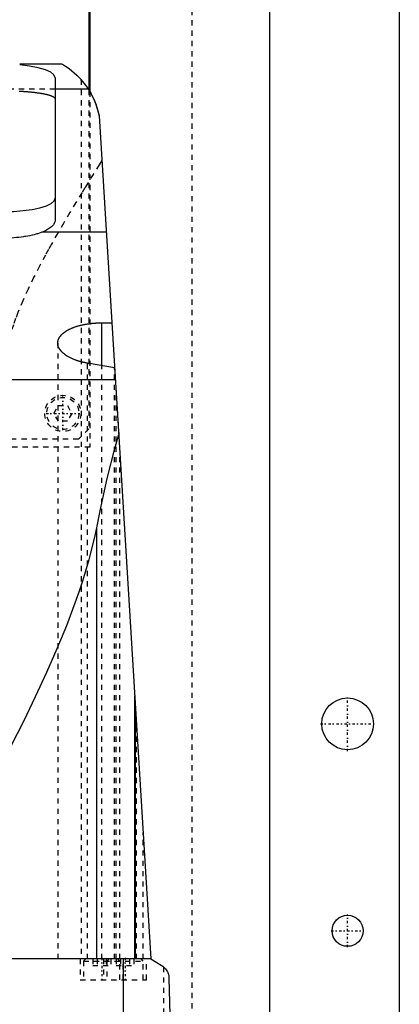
# Model space of a CAD drawing. Extents: x -105 to 105, y -97 to 359.
# Tile 8 of 9: x 32 to 105, y 68 to 259. Entities that reach past the tile are written whole.
import ezdxf

# ---------------------------------------------------------------- set-up
doc = ezdxf.new("R2010")
doc.units = 0
doc.linetypes.add('CENTER', pattern=[1.5, 0.45, -0.5, 0.05, -0.5])
doc.linetypes.add('DASHED', pattern=[2, 1, -1])
for name, color, linetype in [('AM_0', 7, 'CONTINUOUS'), ('AM_3', 7, 'DASHED'), ('AM_7', 7, 'CENTER')]:
    doc.layers.add(name, color=color, linetype=linetype)

msp = doc.modelspace()

# ---------------------------------------------------------------- linework, layer by layer
at = {"layer": 'AM_0', "color": 7, "linetype": 'CONTINUOUS'}
for p, q in [((105, 311.5), (105, 21.5)), ((80, 30), (80, 291.5)), ((45.21, 269), (45.21, 244.67)), ((45, 265.5), (45, 245.02)), ((39.86, 250), (31.65, 250)), ((38.5, 247.38), (38.5, 219.86)), ((44.92, 245.15), (38.5, 245.15)), ((47, 240), (57, 77.05)), ((48.38, 217.5), (35.93, 217.5)), ((47.5, 191.75), (47.5, 200.01)), ((47.5, 200.01), (49.45, 200.01)), ((49.99, 191.33), (44.74, 192.21)), ((50.13, 189), (25.23, 189)), ((46.53, 77.05), (46.53, 160.38)), ((53.88, 77.05), (53.88, 127.93)), ((54, 77.05), (54, 125.94)), ((57, 77.05), (-57, 77.05)), ((51.74, 16.5), (51.74, 77.05)), ((57, 77.05), (59, 75.85)), ((60.5, 73.35), (62, 16.5))]:
    msp.add_line(p, q, dxfattribs=at)
for points in [[(38.5, 247.38), (38.28, 247.92), (37.64, 248.43), (36.61, 248.9), (35.22, 249.3), (33.55, 249.62), (31.65, 249.84)], [(28.5, 221.5), (30.45, 221.55), (32.33, 221.7), (34.06, 221.94), (35.57, 222.26), (36.81, 222.65), (37.74, 223.1), (38.31, 223.58), (38.5, 224.09)]]:
    msp.add_lwpolyline(points, dxfattribs=at)
for points in [[(39.86, 250, 0), (39.89, 249.98, 0), (39.97, 249.94, 0), (40.07, 249.88, 0), (40.12, 249.84, 0), (40.19, 249.8, 0), (40.33, 249.72, 0), (40.49, 249.61, 0), (41.18, 249.13, 0), (42.69, 247.86, 0), (43.5, 247.02, 0)], [(43.81, 246.66, 0), (43.8, 246.67, 0), (43.76, 246.69, 0), (43.73, 246.71, 0), (43.72, 246.72, 0), (43.7, 246.73, 0), (43.68, 246.75, 0), (43.65, 246.77, 0), (43.63, 246.79, 0), (43.61, 246.81, 0), (43.59, 246.83, 0), (43.58, 246.84, 0), (43.57, 246.85, 0), (43.56, 246.87, 0), (43.54, 246.89, 0), (43.53, 246.91, 0), (43.52, 246.93, 0), (43.51, 246.95, 0), (43.51, 246.96, 0), (43.51, 246.97, 0), (43.5, 246.99, 0), (43.5, 247.01, 0), (43.5, 247.02, 0)], [(43.5, 247.02, 0), (43.5, 247.02, 0), (43.5, 247.02, 0), (43.5, 247.01, 0), (43.51, 247.01, 0), (43.51, 247.01, 0), (43.51, 247, 0), (43.52, 247, 0), (43.53, 246.99, 0), (43.54, 246.98, 0), (43.55, 246.97, 0), (43.55, 246.96, 0), (43.56, 246.95, 0), (43.57, 246.94, 0), (43.59, 246.92, 0), (43.6, 246.9, 0), (43.62, 246.88, 0), (43.64, 246.86, 0), (43.65, 246.85, 0), (43.66, 246.84, 0), (43.68, 246.81, 0), (43.7, 246.79, 0), (43.72, 246.77, 0), (43.73, 246.76, 0), (43.75, 246.73, 0), (43.78, 246.7, 0), (43.79, 246.68, 0), (43.81, 246.66, 0), (43.83, 246.63, 0), (43.86, 246.59, 0), (43.89, 246.56, 0), (43.93, 246.52, 0), (43.96, 246.48, 0), (43.97, 246.46, 0), (43.99, 246.44, 0), (44.03, 246.39, 0), (44.06, 246.35, 0), (44.1, 246.31, 0), (44.13, 246.26, 0), (44.17, 246.21, 0), (44.19, 246.19, 0), (44.21, 246.16, 0), (44.24, 246.12, 0), (44.28, 246.06, 0), (44.32, 246.01, 0), (44.36, 245.96, 0), (44.4, 245.91, 0), (44.42, 245.88, 0), (44.44, 245.85, 0), (44.48, 245.8, 0), (44.52, 245.74, 0), (44.56, 245.69, 0), (44.6, 245.63, 0), (44.64, 245.57, 0), (44.66, 245.54, 0), (44.68, 245.51, 0), (44.72, 245.44, 0), (44.77, 245.38, 0), (44.81, 245.31, 0), (44.85, 245.25, 0), (44.9, 245.18, 0), (44.92, 245.15, 0), (44.94, 245.11, 0), (44.98, 245.05, 0), (45.03, 244.98, 0), (45.05, 244.94, 0), (45.07, 244.9, 0), (45.12, 244.83, 0), (45.16, 244.76, 0), (45.18, 244.72, 0), (45.2, 244.69, 0), (45.25, 244.61, 0), (45.29, 244.53, 0), (45.34, 244.46, 0), (45.38, 244.38, 0), (45.42, 244.3, 0), (45.45, 244.26, 0), (45.47, 244.22, 0), (45.51, 244.14, 0), (45.55, 244.06, 0), (45.6, 243.98, 0), (45.64, 243.89, 0), (45.68, 243.81, 0), (45.71, 243.77, 0), (45.73, 243.72, 0), (45.77, 243.64, 0), (45.81, 243.55, 0), (45.85, 243.46, 0), (45.89, 243.37, 0), (45.94, 243.29, 0), (45.96, 243.24, 0), (45.98, 243.2, 0), (46.02, 243.11, 0), (46.06, 243.01, 0), (46.19, 242.69, 0), (46.41, 242.12, 0), (46.51, 241.82, 0), (46.61, 241.52, 0), (46.78, 240.92, 0), (46.93, 240.31, 0), (47, 240, 0)], [(43.81, 246.66, 0), (44, 246.42, 0), (44.38, 245.94, 0), (44.74, 245.42, 0), (44.92, 245.15, 0)], [(44.92, 245.15, 0), (45.37, 244.4, 0), (46.16, 242.76, 0), (46.77, 240.96, 0), (47, 240, 0)], [(38.5, 219.86, 0), (38.5, 219.8, 0), (38.48, 219.66, 0), (38.45, 219.52, 0), (38.43, 219.45, 0), (38.4, 219.38, 0), (38.34, 219.24, 0), (38.26, 219.1, 0), (38.16, 218.96, 0), (38.04, 218.82, 0), (37.91, 218.68, 0), (37.84, 218.61, 0), (37.77, 218.55, 0), (37.6, 218.41, 0), (37.42, 218.28, 0), (37.23, 218.15, 0), (37.02, 218.02, 0), (36.8, 217.9, 0), (36.69, 217.84, 0), (36.57, 217.78, 0), (36.32, 217.66, 0), (36.07, 217.55, 0), (35.93, 217.5, 0)], [(35.93, 217.5, 0), (35.78, 217.44, 0), (35.47, 217.33, 0), (35.13, 217.23, 0), (34.96, 217.18, 0), (34.78, 217.13, 0), (34.42, 217.03, 0), (34.03, 216.94, 0), (33.63, 216.85, 0), (33.22, 216.77, 0), (32.8, 216.7, 0), (32.58, 216.66, 0), (32.37, 216.63, 0), (31.92, 216.57, 0), (31.47, 216.52, 0), (31.02, 216.47, 0), (30.56, 216.43, 0), (30.1, 216.4, 0), (29.87, 216.39, 0), (29.64, 216.38, 0), (29.18, 216.37, 0), (28.72, 216.36, 0), (28.5, 216.36, 0)], [(39, 196.08, 0), (39, 196.1, 0), (39, 196.16, 0), (39, 196.21, 0), (39.01, 196.24, 0), (39.01, 196.27, 0), (39.02, 196.32, 0), (39.02, 196.37, 0), (39.03, 196.43, 0), (39.04, 196.48, 0), (39.06, 196.54, 0), (39.06, 196.56, 0), (39.07, 196.59, 0), (39.09, 196.65, 0), (39.1, 196.7, 0), (39.12, 196.76, 0), (39.14, 196.81, 0), (39.17, 196.87, 0), (39.18, 196.89, 0), (39.19, 196.92, 0), (39.22, 196.98, 0), (39.25, 197.03, 0), (39.26, 197.06, 0), (39.27, 197.08, 0), (39.31, 197.14, 0), (39.34, 197.19, 0), (39.36, 197.22, 0), (39.37, 197.25, 0), (39.41, 197.3, 0), (39.45, 197.35, 0), (39.49, 197.41, 0), (39.53, 197.46, 0), (39.57, 197.51, 0), (39.59, 197.54, 0), (39.62, 197.57, 0), (39.66, 197.62, 0), (39.71, 197.67, 0), (39.76, 197.72, 0), (39.81, 197.77, 0), (39.87, 197.83, 0), (39.89, 197.85, 0), (39.92, 197.88, 0), (39.98, 197.93, 0), (40.03, 197.98, 0), (40.09, 198.03, 0), (40.15, 198.08, 0), (40.22, 198.12, 0), (40.25, 198.15, 0), (40.28, 198.17, 0), (40.35, 198.22, 0), (40.41, 198.27, 0), (40.48, 198.31, 0), (40.55, 198.36, 0), (40.62, 198.41, 0), (40.66, 198.43, 0), (40.69, 198.45, 0), (40.77, 198.5, 0), (40.84, 198.54, 0), (40.92, 198.58, 0), (41, 198.63, 0), (41.07, 198.67, 0), (41.11, 198.69, 0), (41.15, 198.71, 0), (41.24, 198.75, 0), (41.32, 198.79, 0), (41.36, 198.81, 0), (41.4, 198.83, 0), (41.48, 198.87, 0), (41.57, 198.91, 0), (41.61, 198.93, 0), (41.65, 198.95, 0), (41.74, 198.98, 0), (41.83, 199.02, 0), (41.92, 199.06, 0), (42.01, 199.09, 0), (42.11, 199.13, 0), (42.16, 199.15, 0), (42.2, 199.16, 0), (42.3, 199.2, 0), (42.4, 199.23, 0), (42.5, 199.27, 0), (42.6, 199.3, 0), (42.71, 199.33, 0), (42.76, 199.35, 0), (42.81, 199.37, 0), (42.92, 199.4, 0), (43.03, 199.43, 0), (43.14, 199.46, 0), (43.25, 199.49, 0), (43.36, 199.52, 0), (43.41, 199.53, 0), (43.47, 199.55, 0), (43.59, 199.57, 0), (43.7, 199.6, 0), (43.82, 199.63, 0), (43.93, 199.65, 0), (44.05, 199.67, 0), (44.11, 199.69, 0), (44.17, 199.7, 0), (44.29, 199.72, 0), (44.41, 199.74, 0), (44.53, 199.76, 0), (44.66, 199.78, 0), (44.78, 199.8, 0), (44.84, 199.81, 0), (44.9, 199.82, 0), (45.03, 199.84, 0), (45.15, 199.86, 0), (45.22, 199.86, 0), (45.28, 199.87, 0), (45.41, 199.89, 0), (45.53, 199.9, 0), (45.6, 199.91, 0), (45.66, 199.91, 0), (45.79, 199.93, 0), (45.91, 199.94, 0), (46.04, 199.95, 0), (46.17, 199.96, 0), (46.3, 199.97, 0), (46.36, 199.97, 0), (46.42, 199.98, 0), (46.55, 199.98, 0), (46.68, 199.99, 0), (46.81, 199.99, 0), (46.93, 200, 0), (47.06, 200, 0), (47.12, 200, 0), (47.19, 200, 0), (47.31, 200.01, 0), (47.44, 200.01, 0), (47.5, 200.01, 0)], [(44.74, 192.21, 0), (44.69, 192.22, 0), (44.6, 192.24, 0), (44.5, 192.26, 0), (44.45, 192.27, 0), (44.4, 192.27, 0), (44.31, 192.29, 0), (44.21, 192.31, 0), (44.11, 192.33, 0), (44.02, 192.35, 0), (43.92, 192.37, 0), (43.88, 192.38, 0), (43.83, 192.4, 0), (43.74, 192.42, 0), (43.65, 192.44, 0), (43.55, 192.46, 0), (43.46, 192.49, 0), (43.37, 192.51, 0), (43.33, 192.52, 0), (43.28, 192.54, 0), (43.2, 192.56, 0), (43.11, 192.59, 0), (43.06, 192.6, 0), (43.02, 192.61, 0), (42.94, 192.64, 0), (42.85, 192.67, 0), (42.81, 192.68, 0), (42.77, 192.69, 0), (42.68, 192.72, 0), (42.6, 192.75, 0), (42.52, 192.78, 0), (42.44, 192.81, 0), (42.36, 192.83, 0), (42.32, 192.85, 0), (42.28, 192.86, 0), (42.2, 192.89, 0), (42.12, 192.92, 0), (41.86, 193.03, 0), (41.45, 193.22, 0), (41.06, 193.43, 0), (40.7, 193.65, 0), (40.53, 193.76, 0), (40.36, 193.88, 0), (40.06, 194.12, 0), (39.8, 194.37, 0), (39.57, 194.63, 0), (39.38, 194.89, 0), (39.23, 195.16, 0), (39.16, 195.29, 0), (39.11, 195.42, 0), (39.04, 195.69, 0), (39, 195.95, 0), (39, 196.08, 0)], [(46.53, 160.38, 0), (47.19, 163.67, 0), (48.56, 169.92, 0), (50.02, 175.73, 0), (50.78, 178.45, 0)], [(6.87, 77.05, 0), (8.29, 79.37, 0), (11.1, 84.09, 0), (13.91, 88.89, 0), (15.31, 91.32, 0), (16.7, 93.75, 0), (19.47, 98.65, 0), (22.2, 103.56, 0), (24.87, 108.47, 0), (27.48, 113.37, 0), (30, 118.23, 0), (31.22, 120.64, 0), (32.42, 123.04, 0), (34.72, 127.8, 0), (36.88, 132.47, 0), (38.89, 137.05, 0), (40.73, 141.53, 0), (42.38, 145.88, 0), (43.13, 148.01, 0), (43.83, 150.11, 0), (45.07, 154.24, 0), (46.11, 158.34, 0), (46.53, 160.38, 0)], [(59, 75.85, 0), (59.29, 75.66, 0), (59.83, 75.14, 0), (60.11, 74.74, 0), (60.18, 74.6, 0), (60.25, 74.45, 0), (60.29, 74.36, 0), (60.33, 74.26, 0), (60.4, 74.02, 0), (60.44, 73.85, 0), (60.45, 73.79, 0), (60.46, 73.73, 0), (60.47, 73.69, 0), (60.47, 73.65, 0), (60.48, 73.61, 0), (60.48, 73.59, 0), (60.48, 73.57, 0), (60.49, 73.57, 0), (60.49, 73.56, 0), (60.49, 73.54, 0), (60.49, 73.52, 0), (60.49, 73.5, 0), (60.49, 73.48, 0), (60.49, 73.45, 0), (60.5, 73.44, 0), (60.5, 73.43, 0), (60.5, 73.41, 0), (60.5, 73.41, 0), (60.5, 73.4, 0), (60.5, 73.4, 0), (60.5, 73.4, 0), (60.5, 73.39, 0), (60.5, 73.39, 0), (60.5, 73.38, 0), (60.5, 73.38, 0), (60.5, 73.37, 0), (60.5, 73.37, 0), (60.5, 73.37, 0), (60.5, 73.36, 0), (60.5, 73.35, 0), (60.5, 73.35, 0)]]:
    msp.add_polyline3d(points, dxfattribs=at)
for centre, radius in [((95, 122.5), 5), ((95, 82.5), 3)]:
    msp.add_circle(centre, radius, dxfattribs=at)
at = {"layer": 'AM_3', "color": 6, "linetype": 'DASHED'}
for p, q in [((65, 37.5), (65, 292.5)), ((43.5, 247.02), (43.5, 77.05)), ((38.5, 245.15), (-38.5, 245.15)), ((45, 245.02), (45, 179.5)), ((45.21, 244.67), (45.21, 176)), ((39, 196.08), (39, 77.05)), ((44.74, 77.05), (44.74, 192.21)), ((47.5, 77.05), (47.5, 191.75)), ((49.95, 77.05), (49.95, 191.34)), ((49.99, 191.33), (50.78, 178.45)), ((50.31, 77.05), (50.31, 186.12)), ((38.27, 182.5), (39.13, 184)), ((39.13, 184), (40.87, 184)), ((40.87, 184), (41.73, 182.5)), ((39.13, 181), (38.27, 182.5)), ((40.87, 181), (39.13, 181)), ((41.73, 182.5), (40.87, 181)), ((45, 179.5), (43, 177.5)), ((43, 177.5), (-43, 177.5)), ((45.21, 176), (-45.21, 176)), ((51, 77.05), (51, 174.82)), ((54.2, 77.05), (54.2, 122.75)), ((55.5, 77.05), (55.5, 101.49)), ((43.35, 77.05), (43.35, 73.05)), ((44.4, 77.05), (44, 76.65)), ((44, 76.65), (44, 73.05)), ((44, 76.65), (55.5, 76.65)), ((45.77, 77.05), (45.77, 75.8)), ((46.63, 77.05), (46.63, 75.8)), ((47.85, 77.05), (47.85, 73.05)), ((48.37, 77.05), (48.37, 75.8)), ((48.9, 77.05), (48.5, 76.65)), ((48.5, 76.65), (48.5, 73.05)), ((49.23, 77.05), (49.23, 75.8)), ((50.27, 77.05), (50.27, 75.8)), ((51, 76.65), (50.6, 77.05)), ((51, 73.05), (51, 76.65)), ((51.13, 77.05), (51.13, 75.8)), ((51.65, 73.05), (51.65, 77.05)), ((52.87, 77.05), (52.87, 75.8)), ((53.73, 77.05), (53.73, 75.8)), ((55.5, 76.65), (55.1, 77.05)), ((55.5, 73.05), (55.5, 76.65)), ((56.15, 73.05), (56.15, 77.05)), ((45.77, 75.8), (49.23, 75.8)), ((50.27, 75.8), (53.73, 75.8)), ((59.5, 16.5), (59.5, 75.49)), ((43.35, 73.05), (56.15, 73.05))]:
    msp.add_line(p, q, dxfattribs=at)
for points in [[(31.57, 244.79, 0), (31.71, 244.78, 0), (31.85, 244.78, 0), (31.99, 244.77, 0), (32.13, 244.76, 0), (32.27, 244.75, 0), (32.33, 244.75, 0), (32.4, 244.74, 0), (32.54, 244.73, 0), (32.67, 244.72, 0), (32.81, 244.71, 0), (32.94, 244.7, 0), (33.07, 244.69, 0), (33.14, 244.69, 0), (33.2, 244.68, 0), (33.33, 244.67, 0), (33.46, 244.66, 0), (33.59, 244.65, 0), (33.72, 244.64, 0), (33.84, 244.63, 0), (33.9, 244.62, 0), (33.97, 244.61, 0), (34.09, 244.6, 0), (34.21, 244.59, 0), (34.33, 244.58, 0), (34.44, 244.56, 0), (34.56, 244.55, 0), (34.62, 244.54, 0), (34.67, 244.53, 0), (34.79, 244.52, 0), (34.9, 244.51, 0), (35.01, 244.49, 0), (35.12, 244.48, 0), (35.22, 244.46, 0), (35.27, 244.45, 0), (35.33, 244.45, 0), (35.43, 244.43, 0), (35.53, 244.42, 0), (35.58, 244.41, 0), (35.63, 244.4, 0), (35.72, 244.38, 0), (35.82, 244.37, 0), (35.87, 244.36, 0), (35.92, 244.35, 0), (36.01, 244.33, 0), (36.1, 244.32, 0), (36.2, 244.3, 0), (36.29, 244.28, 0), (36.38, 244.26, 0), (36.42, 244.25, 0), (36.47, 244.25, 0), (36.55, 244.23, 0), (36.64, 244.21, 0), (36.72, 244.19, 0), (36.8, 244.17, 0), (36.88, 244.15, 0), (36.92, 244.14, 0), (36.96, 244.13, 0), (37.04, 244.11, 0), (37.12, 244.09, 0), (37.19, 244.07, 0), (37.26, 244.05, 0), (37.33, 244.03, 0), (37.37, 244.01, 0), (37.4, 244, 0), (37.47, 243.98, 0), (37.53, 243.96, 0), (37.59, 243.94, 0), (37.65, 243.92, 0), (37.71, 243.89, 0), (37.74, 243.88, 0), (37.77, 243.87, 0), (37.82, 243.85, 0), (37.88, 243.83, 0), (37.93, 243.8, 0), (37.97, 243.78, 0), (38.02, 243.76, 0), (38.04, 243.74, 0), (38.07, 243.73, 0), (38.11, 243.71, 0), (38.15, 243.69, 0), (38.17, 243.67, 0), (38.18, 243.66, 0), (38.22, 243.64, 0), (38.25, 243.61, 0), (38.27, 243.6, 0), (38.28, 243.59, 0), (38.31, 243.57, 0), (38.34, 243.54, 0), (38.37, 243.52, 0), (38.39, 243.49, 0), (38.41, 243.47, 0), (38.42, 243.46, 0), (38.43, 243.44, 0), (38.44, 243.42, 0), (38.46, 243.4, 0), (38.47, 243.37, 0), (38.48, 243.35, 0), (38.49, 243.32, 0), (38.49, 243.31, 0), (38.49, 243.3, 0), (38.5, 243.27, 0), (38.5, 243.25, 0), (38.5, 243.24, 0)], [(47.53, 231.39, 0), (47.01, 230.54, 0), (45.93, 228.8, 0), (44.82, 227, 0), (44.25, 226.08, 0), (43.68, 225.15, 0), (42.52, 223.25, 0), (41.34, 221.3, 0), (40.15, 219.31, 0), (38.96, 217.28, 0), (37.78, 215.2, 0), (37.19, 214.15, 0), (36.61, 213.09, 0), (35.46, 210.94, 0), (34.35, 208.76, 0), (33.28, 206.54, 0), (32.26, 204.28, 0), (31.31, 201.98, 0), (30.86, 200.82, 0), (30.44, 199.65, 0), (29.66, 197.27, 0), (28.99, 194.85, 0), (28.71, 193.62, 0)]]:
    msp.add_polyline3d(points, dxfattribs=at)
for radius in [3.5, 3.1]:
    msp.add_circle((40, 182.5), radius, dxfattribs=at)
at = {"layer": 'AM_7', "color": 4, "linetype": 'CENTER'}
for p, q in [((40, 179.25), (40, 185.75)), ((36.75, 182.5), (43.25, 182.5)), ((95, 117.25), (95, 127.75)), ((89.75, 122.5), (100.25, 122.5)), ((95, 79.35), (95, 85.65)), ((91.85, 82.5), (98.15, 82.5)), ((47.5, 77.25), (47.5, 72.85)), ((52, 77.25), (52, 72.85))]:
    msp.add_line(p, q, dxfattribs=at)

doc.saveas('drawing.dxf')
